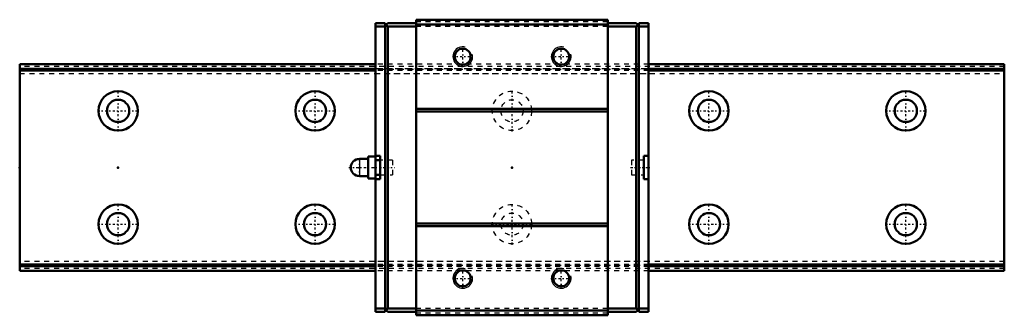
# Model space of a CAD drawing. Header units: millimetres. Extents: x -20 to 180, y -30 to 30.
import ezdxf

# ---------------------------------------------------------------- set-up
doc = ezdxf.new("R2010")
doc.units = ezdxf.units.MM
doc.linetypes.add('Center', pattern=[1.5, 0.45, -0.5, 0.05, -0.5])
doc.linetypes.add('Dashed', pattern=[2, 1, -1])
for name, color, linetype, lineweight in [('2d ConnectionPoints', 7, 'Continuous', 50), ('AM_0', 7, 'Continuous', 50), ('AM_4', 3, 'Continuous', 25), ('AM_5', 3, 'Continuous', 25), ('AM_7', 7, 'Center', 25), ('AM_9', 6, 'Dashed', 25)]:
    doc.layers.add(name, color=color, linetype=linetype, lineweight=lineweight)

# ---------------------------------------------------------------- blocks, each defined once
blk = doc.blocks.new('1_RSX_M1_PB107_grease_nipple_0_in_73rb79nsmocl71ag69ar22qnc________4')
at = {"layer": 'AM_0'}
for p, q in [((50.75, 2.25), (50.75, -2.25)), ((52.25, 2.25), (50.75, 2.25)), ((52.25, 2.25), (52.25, -2.25)), ((50.75, 1.75), (49, 1.75)), ((53.25, 1.5), (52.25, 1.5)), ((49, -1.75), (50.75, -1.75)), ((52.25, -1.5), (53.25, -1.5)), ((50.75, -2.25), (52.25, -2.25))]:
    blk.add_line(p, q, dxfattribs=at)
blk.add_arc((49, 0), 1.75, 90, 270, dxfattribs=at)
at = {"layer": 'AM_4'}
blk.add_line((49, 1.75), (49, -1.75), dxfattribs=at)
at = {"layer": 'AM_7'}
for p, q in [((46.825, 0), (56.175, 0)), ((49, -1.8375), (49, 1.8375))]:
    blk.add_line(p, q, dxfattribs=at)
at = {"layer": 'AM_9'}
for p, q in [((55.75, 1.5), (53.25, 1.5)), ((55.75, 1.5), (55.75, -1.5)), ((53.25, -1.5), (55.75, -1.5))]:
    blk.add_line(p, q, dxfattribs=at)
blk = doc.blocks.new('2_RSX15M1WUUPB1071_Slider_0_in_73rb79nsmocl71ag69ar22qnc________4')
at = {"layer": 'AM_0'}
for p, q in [((60.55, 30), (60.55, -30)), ((99.45, 30), (60.55, 30)), ((99.45, 30), (99.45, -30)), ((52.25, 29.3), (52.25, 2.25)), ((52.25, 29.3), (54.25, 29.3)), ((52.25, 28.6), (54.25, 28.6)), ((54.75, 29.3), (54.25, 28.8)), ((54.25, -29.3), (54.25, 29.3)), ((54.4, 28.95), (54.75, 28.6)), ((54.75, 29.3), (60.55, 29.3)), ((54.75, 28.6), (60.55, 28.6)), ((54.75, -28.6), (54.75, 28.6)), ((99.45, 29), (60.55, 29)), ((105.25, 29.3), (99.45, 29.3)), ((105.25, 28.6), (99.45, 28.6)), ((105.25, 29.3), (105.75, 28.8)), ((105.6, 28.95), (105.25, 28.6)), ((105.25, 28.6), (105.25, -28.6)), ((107.75, 29.3), (105.75, 29.3)), ((105.75, -29.3), (105.75, 29.3)), ((107.75, 28.6), (105.75, 28.6)), ((107.75, 29.3), (107.75, -29.3)), ((99.45, 11.9), (60.55, 11.9)), ((99.45, 11.4), (60.55, 11.4)), ((52.25, 2.4), (53.25, 2.4)), ((53.25, -2.4), (53.25, 2.4)), ((106.75, 2.4), (106.75, -2.4)), ((106.75, 2.4), (107.75, 2.4)), ((52.25, -2.25), (52.25, -29.3)), ((53.25, -2.4), (52.25, -2.4)), ((107.75, -2.4), (106.75, -2.4)), ((99.45, -11.4), (60.55, -11.4)), ((99.45, -11.9), (60.55, -11.9)), ((52.25, -28.6), (54.25, -28.6)), ((52.25, -29.3), (54.25, -29.3)), ((54.25, -28.8), (54.75, -29.3)), ((54.75, -28.6), (54.4, -28.95)), ((54.75, -28.6), (60.55, -28.6)), ((54.75, -29.3), (60.55, -29.3)), ((99.45, -29), (60.55, -29)), ((99.45, -30), (60.55, -30)), ((105.25, -28.6), (99.45, -28.6)), ((105.25, -29.3), (99.45, -29.3)), ((105.25, -28.6), (105.6, -28.95)), ((105.75, -28.8), (105.25, -29.3)), ((107.75, -28.6), (105.75, -28.6)), ((107.75, -29.3), (105.75, -29.3))]:
    blk.add_line(p, q, dxfattribs=at)
for centre in [(70, 22.5), (90, 22.5), (70, -22.5), (90, -22.5)]:
    blk.add_circle(centre, 1.62, dxfattribs=at)
at = {"layer": 'AM_5'}
for centre in [(70, 22.5), (90, 22.5), (70, -22.5), (90, -22.5)]:
    blk.add_arc(centre, 2, 75, 15, dxfattribs=at)
at = {"layer": 'AM_7'}
for p, q in [((70, 20.4), (70, 24.6)), ((90, 20.4), (90, 24.6)), ((67.9, 22.5), (72.1, 22.5)), ((87.9, 22.5), (92.1, 22.5)), ((104.08, 0), (107.92, 0)), ((70, -24.6), (70, -20.4)), ((90, -24.6), (90, -20.4)), ((67.9, -22.5), (72.1, -22.5)), ((87.9, -22.5), (92.1, -22.5))]:
    blk.add_line(p, q, dxfattribs=at)
at = {"layer": 'AM_9'}
for p, q in [((54.75, 28.6), (54.25, 28.6)), ((99.45, 29.6), (60.55, 29.6)), ((99.45, 28.6), (60.55, 28.6)), ((105.75, 28.6), (105.25, 28.6)), ((52.25, 20.1), (107.75, 20.1)), ((107.75, 20), (52.25, 20)), ((107.75, 19.92), (52.25, 19.92)), ((107.75, 19.7), (52.25, 19.7)), ((52.25, 19.1), (107.75, 19.1)), ((55.75, 1.5), (53.25, 1.5)), ((55.75, 1.5), (55.75, -1.5)), ((104.25, 1.5), (104.25, -1.5)), ((106.75, 1.5), (104.25, 1.5)), ((53.25, -1.5), (55.75, -1.5)), ((104.25, -1.5), (106.75, -1.5)), ((107.75, -19.1), (52.25, -19.1)), ((107.75, -19.7), (52.25, -19.7)), ((107.75, -19.92), (52.25, -19.92)), ((107.75, -20), (52.25, -20)), ((107.75, -20.1), (52.25, -20.1)), ((54.75, -28.6), (54.25, -28.6)), ((99.45, -28.6), (60.55, -28.6)), ((99.45, -29.6), (60.55, -29.6)), ((105.75, -28.6), (105.25, -28.6))]:
    blk.add_line(p, q, dxfattribs=at)
blk = doc.blocks.new('3_RSX15M1W20020_Track_0_in_73rb79nsmocl71ag69ar22qnc________4')
at = {"layer": 'AM_0'}
for p, q in [((52.25, 21), (-20, 21)), ((-20, 21), (-20, -21)), ((52.25, 20), (-20, 20)), ((180, 21), (107.75, 21)), ((180, 20), (107.75, 20)), ((180, 21), (180, -21)), ((52.25, 19.7), (-20, 19.7)), ((180, 19.7), (107.75, 19.7)), ((52.25, -19.7), (-20, -19.7)), ((52.25, -20), (-20, -20)), ((180, -19.7), (107.75, -19.7)), ((180, -20), (107.75, -20)), ((52.25, -21), (-20, -21)), ((180, -21), (107.75, -21))]:
    blk.add_line(p, q, dxfattribs=at)
for centre, radius in [((0, 11.5), 4), ((40, 11.5), 4), ((120, 11.5), 4), ((160, 11.5), 4), ((0, 11.5), 2.25), ((40, 11.5), 2.25), ((120, 11.5), 2.25), ((160, 11.5), 2.25), ((0, -11.5), 4), ((40, -11.5), 4), ((120, -11.5), 4), ((160, -11.5), 4), ((0, -11.5), 2.25), ((40, -11.5), 2.25), ((120, -11.5), 2.25), ((160, -11.5), 2.25)]:
    blk.add_circle(centre, radius, dxfattribs=at)
at = {"layer": 'AM_7'}
for p, q in [((0, 7.3), (0, 15.7)), ((40, 7.3), (40, 15.7)), ((80, 7.3), (80, 15.7)), ((120, 7.3), (120, 15.7)), ((160, 7.3), (160, 15.7)), ((-4.2, 11.5), (4.2, 11.5)), ((35.8, 11.5), (44.2, 11.5)), ((75.8, 11.5), (84.2, 11.5)), ((115.8, 11.5), (124.2, 11.5)), ((155.8, 11.5), (164.2, 11.5)), ((0, -15.7), (0, -7.3)), ((40, -15.7), (40, -7.3)), ((80, -15.7), (80, -7.3)), ((120, -15.7), (120, -7.3)), ((160, -15.7), (160, -7.3)), ((-4.2, -11.5), (4.2, -11.5)), ((35.8, -11.5), (44.2, -11.5)), ((75.8, -11.5), (84.2, -11.5)), ((115.8, -11.5), (124.2, -11.5)), ((155.8, -11.5), (164.2, -11.5))]:
    blk.add_line(p, q, dxfattribs=at)
at = {"layer": 'AM_9'}
for p, q in [((180, 20.5), (-20, 20.5)), ((107.75, 21), (52.25, 21)), ((107.75, 20), (52.25, 20)), ((180, 19.92), (-20, 19.92)), ((-20, 19.1), (180, 19.1)), ((107.75, 19.7), (52.25, 19.7)), ((180, -19.1), (-20, -19.1)), ((180, -19.92), (-20, -19.92)), ((107.75, -19.7), (52.25, -19.7)), ((107.75, -20), (52.25, -20)), ((180, -20.5), (-20, -20.5)), ((107.75, -21), (52.25, -21))]:
    blk.add_line(p, q, dxfattribs=at)
for centre, radius in [((80, 11.5), 4), ((80, 11.5), 2.25), ((80, -11.5), 4), ((80, -11.5), 2.25)]:
    blk.add_circle(centre, radius, dxfattribs=at)

msp = doc.modelspace()

# ---------------------------------------------------------------- linework, layer by layer
at = {"layer": '2d ConnectionPoints'}
for p in [(-20, 0), (0, 0), (0, 0), (52.25, 0), (80, 0), (107.75, 0)]:
    msp.add_point(p, dxfattribs=at)

# ---------------------------------------------------------------- block references
for name in ['2_RSX15M1WUUPB1071_Slider_0_in_73rb79nsmocl71ag69ar22qnc________4', '3_RSX15M1W20020_Track_0_in_73rb79nsmocl71ag69ar22qnc________4', '1_RSX_M1_PB107_grease_nipple_0_in_73rb79nsmocl71ag69ar22qnc________4']:
    msp.add_blockref(name, (0, 0))

doc.saveas('drawing.dxf')
